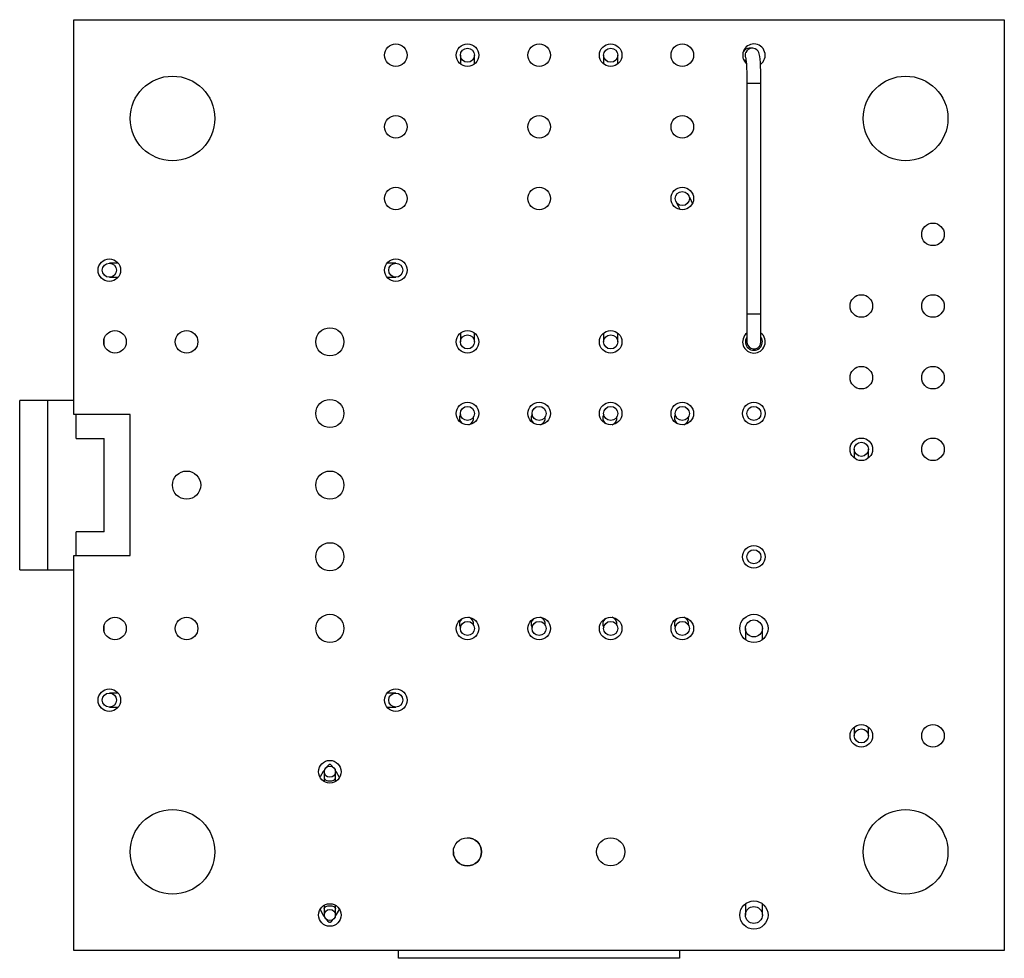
# Model space of a CAD drawing. Extents: x 0 to 118, y 0 to 180.
import ezdxf

# ---------------------------------------------------------------- set-up
doc = ezdxf.new("R2010")
doc.units = 0
doc.layers.get('0').update_dxf_attribs({"linetype": 'CONTINUOUS'})

msp = doc.modelspace()

# ---------------------------------------------------------------- linework, layer by layer
at = {"color": 7, "linetype": 'CONTINUOUS'}
for p, q in [((84.539, 180.361), (117.539, 180.361)), ((84.539, 166.361), (84.539, 180.361)), ((117.539, 180.361), (117.539, 147.361)), ((108.596, 179.351), (108.494, 179.351)), ((98.249, 179.101), (98.249, 178.789)), ((98.749, 178.789), (98.749, 179.101)), ((103.329, 179.101), (103.329, 178.789)), ((103.829, 178.789), (103.829, 179.101)), ((108.409, 178.111), (108.409, 169.931)), ((108.909, 169.931), (108.909, 178.111)), ((86.111, 171.731), (85.799, 171.731)), ((95.959, 171.731), (95.647, 171.731)), ((85.799, 171.231), (86.111, 171.231)), ((95.647, 171.231), (95.959, 171.231)), ((85.619, 168.816), (85.619, 169.066)), ((98.249, 169.254), (98.249, 168.941)), ((98.749, 168.941), (98.749, 169.254)), ((103.329, 169.254), (103.329, 168.941)), ((103.829, 168.941), (103.829, 169.254)), ((83.619, 166.86), (82.619, 166.86)), ((82.619, 160.862), (82.619, 166.86)), ((84.539, 166.861), (83.619, 166.861)), ((86.539, 166.361), (84.539, 166.361)), ((84.619, 165.52), (84.619, 166.361)), ((86.539, 161.361), (86.539, 166.361)), ((84.619, 165.52), (85.619, 165.52)), ((85.619, 162.203), (85.619, 165.52)), ((112.219, 165.131), (112.219, 164.819)), ((112.719, 164.819), (112.719, 165.131)), ((85.619, 162.203), (84.619, 162.203)), ((84.619, 161.361), (84.619, 162.203)), ((84.539, 147.361), (84.539, 161.361)), ((84.539, 161.361), (86.539, 161.361)), ((82.619, 160.862), (83.619, 160.862)), ((83.619, 160.861), (84.539, 160.861)), ((85.619, 158.656), (85.619, 158.906)), ((108.359, 158.781), (108.359, 158.381)), ((108.959, 158.381), (108.959, 158.781)), ((86.111, 156.491), (85.799, 156.491)), ((95.959, 156.491), (95.647, 156.491)), ((85.799, 155.991), (86.111, 155.991)), ((95.647, 155.991), (95.959, 155.991)), ((112.219, 155.284), (112.219, 154.971)), ((112.719, 154.971), (112.719, 155.284)), ((93.42, 153.701), (93.42, 153.486)), ((93.818, 153.486), (93.818, 153.701)), ((93.42, 153.486), (93.42, 153.354)), ((93.818, 153.354), (93.818, 153.486)), ((93.42, 148.968), (93.42, 148.837)), ((93.42, 148.837), (93.42, 148.621)), ((93.818, 148.837), (93.818, 148.968)), ((93.818, 148.621), (93.818, 148.837)), ((108.359, 149.021), (108.359, 148.621)), ((108.959, 148.621), (108.959, 149.021)), ((117.539, 147.361), (84.539, 147.361)), ((96.054, 147.086), (96.054, 147.361)), ((106.024, 147.086), (96.054, 147.086)), ((106.024, 147.361), (106.024, 147.086))]:
    msp.add_line(p, q, dxfattribs=at)
at = {"color": 8, "linetype": 'CONTINUOUS'}
msp.add_line((83.619, 160.862), (83.619, 166.86), dxfattribs=at)
at = {"color": 7, "linetype": 'CONTINUOUS'}
for points in [[(108.909, 178.111), (108.909, 178.204), (108.907, 178.38), (108.903, 178.547), (108.897, 178.702), (108.889, 178.84), (108.88, 178.959), (108.868, 179.058), (108.849, 179.151), (108.832, 179.196), (108.806, 179.241), (108.763, 179.289), (108.699, 179.329), (108.619, 179.35), (108.596, 179.351)], [(108.383, 178.877), (108.331, 178.912), (108.281, 178.972)], [(108.37, 179.008), (108.369, 179.009), (108.373, 178.992), (108.378, 178.95), (108.385, 178.877), (108.392, 178.774), (108.399, 178.645), (108.404, 178.497), (108.407, 178.334), (108.409, 178.164), (108.409, 178.111)], [(105.896, 173.91), (105.904, 173.892), (105.93, 173.842), (105.971, 173.759), (106.027, 173.648), (106.035, 173.63)], [(106.482, 173.854), (106.474, 173.871), (106.418, 173.982), (106.377, 174.065), (106.351, 174.116), (106.343, 174.133)], [(108.409, 169.931), (108.409, 169.738), (108.409, 169.552), (108.409, 169.381), (108.409, 169.231), (108.409, 169.108), (108.409, 169.016), (108.409, 168.96), (108.409, 168.941)], [(108.909, 168.941), (108.909, 168.96), (108.909, 169.016), (108.909, 169.108), (108.909, 169.231), (108.909, 169.381), (108.909, 169.552), (108.909, 169.738), (108.909, 169.931)], [(108.409, 168.941), (108.41, 168.923), (108.436, 168.829)], [(93.436, 153.773), (93.387, 153.706), (93.273, 153.514)], [(93.729, 153.863), (93.711, 153.889), (93.652, 153.947), (93.64, 153.955), (93.629, 153.96), (93.619, 153.961), (93.607, 153.959), (93.594, 153.953), (93.568, 153.934), (93.513, 153.878), (93.492, 153.85)], [(93.959, 153.497), (93.852, 153.689), (93.808, 153.751)], [(93.272, 148.811), (93.387, 148.617), (93.443, 148.536)], [(93.808, 148.572), (93.852, 148.634), (93.957, 148.821)], [(93.489, 148.475), (93.541, 148.414), (93.591, 148.372), (93.606, 148.364), (93.619, 148.361), (93.632, 148.364), (93.646, 148.372), (93.663, 148.385), (93.711, 148.434), (93.729, 148.46)]]:
    msp.add_lwpolyline(points, dxfattribs=at)
at = {"color": 8, "linetype": 'CONTINUOUS'}
for points in [[(108.409, 178.111), (108.41, 178.111), (108.435, 178.111)], [(108.435, 178.111), (108.495, 178.111), (108.58, 178.111), (108.677, 178.111), (108.771, 178.111), (108.848, 178.111), (108.896, 178.111), (108.909, 178.111)], [(108.409, 169.931), (108.41, 169.931), (108.436, 169.931)], [(108.436, 169.931), (108.495, 169.931), (108.58, 169.931), (108.677, 169.931), (108.771, 169.931), (108.848, 169.931), (108.896, 169.931), (108.909, 169.931)], [(93.42, 153.486), (93.435, 153.443), (93.478, 153.406), (93.543, 153.382), (93.619, 153.373)], [(93.619, 153.373), (93.695, 153.382), (93.76, 153.406), (93.803, 153.443), (93.818, 153.486)], [(93.42, 148.837), (93.435, 148.88), (93.478, 148.917), (93.543, 148.941), (93.619, 148.95)], [(93.619, 148.95), (93.695, 148.941), (93.76, 148.917), (93.803, 148.88), (93.818, 148.837)]]:
    msp.add_lwpolyline(points, dxfattribs=at)
at = {"color": 7, "linetype": 'CONTINUOUS'}
for centre, radius in [((95.959, 179.101), 0.4), ((98.499, 179.101), 0.4), ((101.039, 179.101), 0.4), ((103.579, 179.101), 0.4), ((106.119, 179.101), 0.4), ((98.499, 179.101), 0.25), ((103.579, 179.101), 0.25), ((88.039, 176.861), 1.5), ((114.039, 176.861), 1.5), ((95.959, 176.561), 0.4), ((101.039, 176.561), 0.4), ((106.119, 176.561), 0.4), ((95.959, 174.021), 0.4), ((101.039, 174.021), 0.4), ((106.119, 174.021), 0.4), ((106.119, 174.021), 0.25), ((115.009, 172.751), 0.4), ((85.799, 171.481), 0.4), ((95.959, 171.481), 0.4), ((85.799, 171.481), 0.25), ((95.959, 171.481), 0.25), ((112.469, 170.211), 0.4), ((115.009, 170.211), 0.4), ((93.619, 168.941), 0.5), ((85.999, 168.941), 0.4), ((88.539, 168.941), 0.4), ((98.499, 168.941), 0.4), ((98.499, 168.941), 0.25), ((103.579, 168.941), 0.4), ((103.579, 168.941), 0.25), ((112.469, 167.671), 0.4), ((115.009, 167.671), 0.4), ((93.619, 166.401), 0.5), ((98.499, 166.401), 0.4), ((98.499, 166.401), 0.25), ((101.039, 166.401), 0.4), ((101.039, 166.401), 0.25), ((103.579, 166.401), 0.4), ((103.579, 166.401), 0.25), ((106.119, 166.401), 0.4), ((106.119, 166.401), 0.25), ((108.659, 166.401), 0.4), ((108.659, 166.401), 0.25), ((112.469, 165.131), 0.4), ((115.009, 165.131), 0.4), ((112.469, 165.131), 0.25), ((88.539, 163.861), 0.5), ((93.619, 163.861), 0.5), ((93.619, 161.321), 0.5), ((108.659, 161.321), 0.4), ((108.659, 161.321), 0.25), ((93.619, 158.781), 0.5), ((108.659, 158.781), 0.5), ((85.999, 158.781), 0.4), ((88.539, 158.781), 0.4), ((98.499, 158.781), 0.4), ((98.499, 158.781), 0.25), ((101.039, 158.781), 0.4), ((101.039, 158.781), 0.25), ((103.579, 158.781), 0.4), ((103.579, 158.781), 0.25), ((106.119, 158.781), 0.4), ((106.119, 158.781), 0.25), ((108.659, 158.781), 0.3), ((85.799, 156.241), 0.4), ((85.799, 156.241), 0.25), ((95.959, 156.241), 0.4), ((95.959, 156.241), 0.25), ((112.469, 154.971), 0.4), ((112.469, 154.971), 0.25), ((115.009, 154.971), 0.4), ((93.619, 153.701), 0.4), ((93.619, 153.701), 0.199), ((88.039, 150.861), 1.5), ((114.039, 150.861), 1.5), ((98.499, 150.861), 0.5), ((103.579, 150.861), 0.5), ((108.659, 148.621), 0.5), ((93.619, 148.621), 0.4), ((93.619, 148.621), 0.199), ((108.659, 148.621), 0.3)]:
    msp.add_circle(centre, radius, dxfattribs=at)
for centre, radius, start, end in [((108.659, 179.101), 0.4, 90, 226.8349), ((108.659, 179.101), 0.4, 306.2572, 90), ((108.495, 179.101), 0.249, 90.1997, 149.7282), ((108.659, 168.941), 0.4, 128.6524, 51.288), ((108.659, 168.941), 0.25, 206.5651, 0.002), ((98.469, 166.241), 0.25, 150.3798, 230.1073), ((98.469, 166.241), 0.25, 288.6534, 8.3808), ((101.009, 166.241), 0.25, 150.3798, 230.1073), ((101.009, 166.241), 0.25, 288.6534, 8.3808), ((103.549, 166.241), 0.25, 150.3798, 230.1073), ((103.549, 166.241), 0.25, 288.6534, 8.3808), ((106.089, 166.241), 0.25, 150.3798, 230.1073), ((106.089, 166.241), 0.25, 288.6534, 8.3808), ((98.469, 158.941), 0.25, 129.8927, 209.6202), ((98.469, 158.941), 0.25, 351.6192, 71.3466), ((101.009, 158.941), 0.25, 129.8927, 209.6202), ((101.009, 158.941), 0.25, 351.6192, 71.3466), ((103.549, 158.941), 0.25, 129.8927, 209.6202), ((103.549, 158.941), 0.25, 351.6192, 71.3466), ((106.089, 158.941), 0.25, 129.8927, 209.6202), ((106.089, 158.941), 0.25, 351.6192, 71.3466), ((98.499, 150.861), 0.5, 270, 90), ((98.499, 150.861), 0.5, 180, 270)]:
    msp.add_arc(centre, radius, start, end, dxfattribs=at)
at = {"color": 8, "linetype": 'CONTINUOUS'}
for centre, radius, start, end in [((108.597, 179.101), 0.251, 157.1093, 202.1108), ((108.597, 179.101), 0.249, 89.6638, 157.1376), ((108.659, 168.941), 0.3, 146.4446, 33.5593)]:
    msp.add_arc(centre, radius, start, end, dxfattribs=at)

doc.saveas('drawing.dxf')
